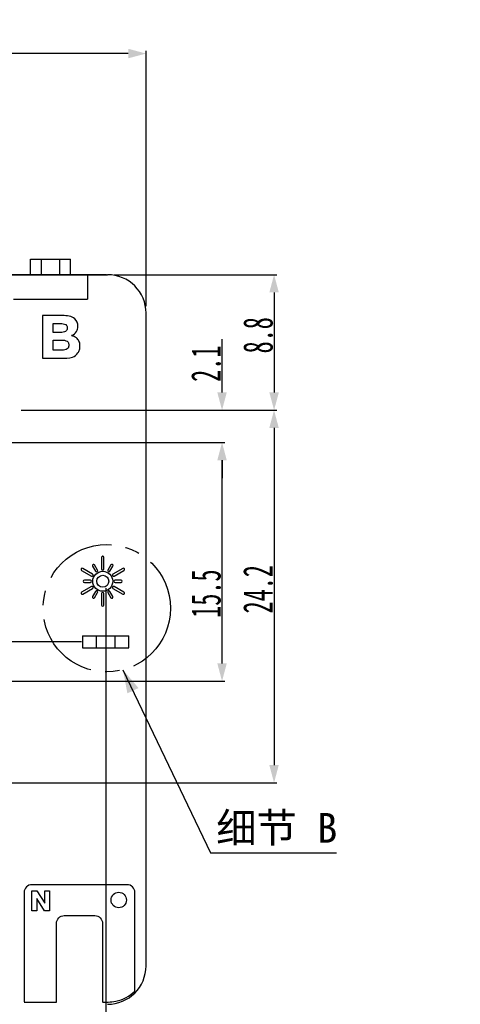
# Model space of a CAD drawing. Header units: millimetres. Extents: x 0 to 228, y 39 to 200.
# Tile 6 of 13: x 81 to 110, y 73 to 137. Entities that reach past the tile are written whole.
import ezdxf

# ---------------------------------------------------------------- set-up
doc = ezdxf.new("R2010")
doc.units = ezdxf.units.MM
doc.header["$LTSCALE"] = 12.565385
doc.header["$PDMODE"] = 3
doc.header["$PDSIZE"] = 5
doc.linetypes.add('CENTER', pattern=[0.6, 0.375, -0.075, 0.075, -0.075])
doc.layers.get('0').update_dxf_attribs({"linetype": 'CONTINUOUS'})
doc.layers.get('Defpoints').update_dxf_attribs({"linetype": 'CONTINUOUS'})
doc.layers.add('DEFAULT_1', color=7, linetype='CENTER')
doc.styles.get("Standard").update_dxf_attribs({"font": 'txt', "width": 0.6})
doc.styles.add('TEXTSTYLE_3', font='simkai.ttf')
doc.dimstyles.new('DIMSTYLE_1', dxfattribs={"dimtxt": 1.923077, "dimasz": 1.153846, "dimexe": 0.18, "dimexo": 0.0625, "dimgap": 0.09, "dimtad": 1, "dimdec": 1, "dimdsep": 46, "dimtxsty": 'Standard', "dimblk": '_FILLED', "dimblk1": '_FILLED', "dimblk2": '_FILLED', "dimcen": 0.09, "dimadec": 0, "dimazin": 0, "dimtp": 0.2, "dimtm": 0.2, "dimtfac": 1, "dimtdec": 1, "dimtofl": 0, "dimtmove": 0, "dimatfit": 3, "dimldrblk": '_FILLED', "dimfxl": 0, "dimtolj": 1, "dimarcsym": 0})
doc.dimstyles.new('DIMSTYLE_2', dxfattribs={"dimtxt": 1.923077, "dimasz": 1.153846, "dimexe": 0.18, "dimexo": 0.0625, "dimgap": 0.09, "dimtad": 1, "dimdec": 3, "dimdsep": 46, "dimtxsty": 'Standard', "dimblk": '_FILLED', "dimblk1": '_FILLED', "dimblk2": '_FILLED', "dimcen": 0.09, "dimadec": 0, "dimazin": 0, "dimtol": 1, "dimtp": 0.1, "dimtm": 0.1, "dimtfac": 1, "dimtdec": 3, "dimtofl": 0, "dimtmove": 0, "dimatfit": 3, "dimldrblk": '_FILLED', "dimfxl": 0, "dimtolj": 1, "dimarcsym": 0})
doc.dimstyles.new('DIMSTYLE_4', dxfattribs={"dimtxt": 1.923077, "dimasz": 1.153846, "dimexe": 0.18, "dimexo": 0.0625, "dimgap": 0.09, "dimtad": 1, "dimdec": 3, "dimdsep": 46, "dimtxsty": 'Standard', "dimblk": '_FILLED', "dimblk1": '_FILLED', "dimblk2": '_FILLED', "dimcen": 0.09, "dimadec": 0, "dimazin": 0, "dimtp": 0.1, "dimtm": 0.1, "dimtfac": 1, "dimtdec": 3, "dimtofl": 0, "dimtmove": 0, "dimatfit": 3, "dimldrblk": '_FILLED', "dimfxl": 0, "dimtolj": 1, "dimarcsym": 0})
doc.dimstyles.new('DIMSTYLE_5', dxfattribs={"dimtxt": 1.923077, "dimasz": 1.153846, "dimexe": 0.18, "dimexo": 0.0625, "dimgap": 0.09, "dimtad": 1, "dimdec": 3, "dimdsep": 46, "dimtxsty": 'Standard', "dimblk": '_FILLED', "dimblk1": '_FILLED', "dimblk2": '_FILLED', "dimcen": 0.09, "dimadec": 0, "dimazin": 0, "dimtp": 0.2, "dimtm": 0.2, "dimtfac": 1, "dimtdec": 3, "dimtofl": 0, "dimtmove": 0, "dimatfit": 3, "dimldrblk": '_FILLED', "dimfxl": 0, "dimtolj": 1, "dimarcsym": 0})
doc.dimstyles.new('DIMSTYLE_6', dxfattribs={"dimtxt": 1.923077, "dimasz": 1.153846, "dimexe": 0.18, "dimexo": 0.0625, "dimgap": 0.09, "dimtad": 1, "dimdec": 1, "dimdsep": 46, "dimtxsty": 'Standard', "dimblk": '_FILLED', "dimblk1": '_FILLED', "dimblk2": '_FILLED', "dimcen": 0.09, "dimadec": 0, "dimazin": 0, "dimtp": 0.1, "dimtm": 0.1, "dimtfac": 1, "dimtdec": 1, "dimtofl": 0, "dimtmove": 0, "dimatfit": 3, "dimldrblk": '_FILLED', "dimfxl": 0, "dimtolj": 1, "dimarcsym": 0})
doc.dimstyles.get("Standard").update_dxf_attribs({"dimtxt": 1.923077, "dimasz": 1.5, "dimexe": 0.18, "dimexo": 0.0625, "dimgap": 0.09, "dimtad": 1, "dimdec": 3, "dimdsep": 46, "dimtxsty": 'Standard', "dimblk": '_FILLED', "dimblk1": '_FILLED', "dimblk2": '_FILLED', "dimcen": 0.09, "dimadec": 0, "dimazin": 0, "dimtol": 1, "dimtp": 0.001, "dimtm": 0.001, "dimtfac": 1, "dimtdec": 3, "dimtofl": 0, "dimtmove": 0, "dimatfit": 3, "dimldrblk": '_FILLED', "dimfxl": 0, "dimtolj": 1, "dimarcsym": 0})

# ---------------------------------------------------------------- blocks, each defined once
blk = doc.blocks.new('_FILLED')
at = {"color": 0, "linetype": 'ByBlock'}
blk.add_solid([(0, 0), (-1, 0.267), (-1, -0.267)], dxfattribs=at)
blk = doc.blocks.new('*D76')
at = {"color": 0, "linetype": 'Continuous', "lineweight": -2, "transparency": 16777216}
for p, q in [((86.99, 100.074), (86.99, 66.178)), ((63.711, 67.255), (63.711, 66.178)), ((64.865, 66.358), (85.836, 66.358))]:
    blk.add_line(p, q, dxfattribs=at)
at = {"layer": 'Defpoints', "color": 0, "linetype": 'Continuous', "transparency": 16777216}
for p in [(86.99, 100.136), (63.711, 67.317), (86.99, 66.358)]:
    blk.add_point(p, dxfattribs=at)
at = {"color": 0, "linetype": 'Continuous', "lineweight": -2, "transparency": 16777216, "xscale": 1.1538461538, "yscale": 1.1538461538, "zscale": 1.1538461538, "rotation": 180}
blk.add_blockref('_FILLED', (63.711, 66.358), dxfattribs=at)
at = {"color": 0, "linetype": 'Continuous', "lineweight": -2, "transparency": 16777216, "xscale": 1.1538461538, "yscale": 1.1538461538, "zscale": 1.1538461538}
blk.add_blockref('_FILLED', (86.99, 66.358), dxfattribs=at)
at = {"color": 0, "linetype": 'Continuous', "transparency": 16777216, "insert": (69.208, 68.372), "char_height": 1.9231, "width": 4.61538, "attachment_point": 2}
blk.add_mtext('\\A1;23.3', dxfattribs=at)
blk = doc.blocks.new('*D77')
at = {"color": 0, "linetype": 'Continuous', "lineweight": -2, "transparency": 16777216}
for p, q in [((37.811, 118.391), (37.811, 134.985)), ((89.611, 118.39), (89.611, 134.985)), ((88.457, 134.805), (38.965, 134.805))]:
    blk.add_line(p, q, dxfattribs=at)
at = {"layer": 'Defpoints', "color": 0, "linetype": 'Continuous', "transparency": 16777216}
for p in [(37.811, 134.805), (37.811, 118.328), (89.611, 118.328)]:
    blk.add_point(p, dxfattribs=at)
at = {"color": 0, "linetype": 'Continuous', "lineweight": -2, "transparency": 16777216, "xscale": 1.1538461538, "yscale": 1.1538461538, "zscale": 1.1538461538, "rotation": 180}
blk.add_blockref('_FILLED', (37.811, 134.805), dxfattribs=at)
at = {"color": 0, "linetype": 'Continuous', "lineweight": -2, "transparency": 16777216, "xscale": 1.1538461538, "yscale": 1.1538461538, "zscale": 1.1538461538}
blk.add_blockref('_FILLED', (89.611, 134.805), dxfattribs=at)
at = {"color": 0, "linetype": 'Continuous', "transparency": 16777216, "insert": (63.94, 136.818), "char_height": 1.92308, "attachment_point": 2}
blk.add_mtext('\\A1;51.8±0.1', dxfattribs=at)
blk = doc.blocks.new('*D81')
at = {"color": 0, "linetype": 'Continuous', "lineweight": -2, "transparency": 16777216}
for p, q in [((69.005, 122.796), (69.005, 126.053)), ((68.274, 121.643), (69.185, 121.643)), ((87.035, 120.443), (68.825, 120.443)), ((69.005, 119.289), (69.005, 118.135))]:
    blk.add_line(p, q, dxfattribs=at)
at = {"layer": 'Defpoints', "color": 0, "linetype": 'Continuous', "transparency": 16777216}
for p in [(68.211, 121.643), (69.005, 121.643), (87.097, 120.443)]:
    blk.add_point(p, dxfattribs=at)
at = {"color": 0, "linetype": 'Continuous', "lineweight": -2, "transparency": 16777216, "xscale": 1.1538461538, "yscale": 1.1538461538, "zscale": 1.1538461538}
for p, rotation in [((69.005, 121.643), 270), ((69.005, 120.443), 90)]:
    blk.add_blockref('_FILLED', p, dxfattribs=dict(at, rotation=rotation))
at = {"color": 0, "linetype": 'Continuous', "transparency": 16777216, "insert": (66.992, 123.271), "char_height": 1.9231, "width": 3.46154, "attachment_point": 1, "rotation": 90}
blk.add_mtext('\\A1;1.2', dxfattribs=at)
blk = doc.blocks.new('*D82')
at = {"color": 0, "linetype": 'Continuous', "lineweight": -2, "transparency": 16777216}
for p, q in [((39.878, 120.443), (27.895, 120.443)), ((28.075, 119.289), (28.075, 97.751)), ((85.427, 96.597), (27.895, 96.597))]:
    blk.add_line(p, q, dxfattribs=at)
at = {"layer": 'Defpoints', "color": 0, "linetype": 'Continuous', "transparency": 16777216}
for p in [(39.941, 120.443), (28.075, 96.597), (85.489, 96.597)]:
    blk.add_point(p, dxfattribs=at)
at = {"color": 0, "linetype": 'Continuous', "lineweight": -2, "transparency": 16777216, "xscale": 1.1538461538, "yscale": 1.1538461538, "zscale": 1.1538461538}
for p, rotation in [((28.075, 120.443), 90), ((28.075, 96.597), 270)]:
    blk.add_blockref('_FILLED', p, dxfattribs=dict(at, rotation=rotation))
at = {"color": 0, "linetype": 'Continuous', "transparency": 16777216, "insert": (26.062, 106.813), "char_height": 1.9231, "width": 4.61538, "attachment_point": 2, "rotation": 90}
blk.add_mtext('\\A1;23.8', dxfattribs=at)
blk = doc.blocks.new('*D84')
at = {"color": 0, "linetype": 'Continuous', "lineweight": -2, "transparency": 16777216}
for p, q in [((78.559, 109.543), (94.723, 109.543)), ((94.543, 95.196), (94.543, 108.389)), ((78.559, 94.043), (94.723, 94.043))]:
    blk.add_line(p, q, dxfattribs=at)
at = {"layer": 'Defpoints', "color": 0, "linetype": 'Continuous', "transparency": 16777216}
for p in [(78.496, 109.543), (94.543, 109.543), (78.496, 94.043)]:
    blk.add_point(p, dxfattribs=at)
at = {"color": 0, "linetype": 'Continuous', "lineweight": -2, "transparency": 16777216, "xscale": 1.1538461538, "yscale": 1.1538461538, "zscale": 1.1538461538}
for p, rotation in [((94.543, 109.543), 90), ((94.543, 94.043), 270)]:
    blk.add_blockref('_FILLED', p, dxfattribs=dict(at, rotation=rotation))
at = {"color": 0, "linetype": 'Continuous', "transparency": 16777216, "insert": (92.53, 99.73), "char_height": 1.9231, "width": 4.61538, "attachment_point": 2, "rotation": 90}
blk.add_mtext('\\A1;15.5', dxfattribs=at)
blk = doc.blocks.new('*D86')
at = {"color": 0, "linetype": 'Continuous', "lineweight": -2, "transparency": 16777216}
for p, q in [((87.544, 120.443), (98.103, 120.443)), ((97.923, 119.289), (97.923, 112.796)), ((81.509, 111.643), (98.103, 111.643))]:
    blk.add_line(p, q, dxfattribs=at)
at = {"layer": 'Defpoints', "color": 0, "linetype": 'Continuous', "transparency": 16777216}
for p in [(87.482, 120.443), (81.446, 111.643), (97.923, 111.643)]:
    blk.add_point(p, dxfattribs=at)
at = {"color": 0, "linetype": 'Continuous', "lineweight": -2, "transparency": 16777216, "xscale": 1.1538461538, "yscale": 1.1538461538, "zscale": 1.1538461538}
for p, rotation in [((97.923, 120.443), 90), ((97.923, 111.643), 270)]:
    blk.add_blockref('_FILLED', p, dxfattribs=dict(at, rotation=rotation))
at = {"color": 0, "linetype": 'Continuous', "transparency": 16777216, "insert": (95.91, 116.507), "char_height": 1.9231, "width": 3.46154, "attachment_point": 2, "rotation": 90}
blk.add_mtext('\\A1;8.8', dxfattribs=at)
blk = doc.blocks.new('*D88')
at = {"color": 0, "linetype": 'Continuous', "lineweight": -2, "transparency": 16777216}
for p, q in [((81.509, 111.643), (98.1, 111.643)), ((97.92, 110.489), (97.92, 88.596)), ((70.783, 87.443), (98.1, 87.443))]:
    blk.add_line(p, q, dxfattribs=at)
at = {"layer": 'Defpoints', "color": 0, "linetype": 'Continuous', "transparency": 16777216}
for p in [(81.446, 111.643), (70.721, 87.443), (97.92, 87.443)]:
    blk.add_point(p, dxfattribs=at)
at = {"color": 0, "linetype": 'Continuous', "lineweight": -2, "transparency": 16777216, "xscale": 1.1538461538, "yscale": 1.1538461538, "zscale": 1.1538461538}
for p, rotation in [((97.92, 111.643), 90), ((97.92, 87.443), 270)]:
    blk.add_blockref('_FILLED', p, dxfattribs=dict(at, rotation=rotation))
at = {"color": 0, "linetype": 'Continuous', "transparency": 16777216, "insert": (95.906, 100.012), "char_height": 1.9231, "width": 4.61538, "attachment_point": 2, "rotation": 90}
blk.add_mtext('\\A1;24.2', dxfattribs=at)
blk = doc.blocks.new('*D92')
at = {"color": 0, "linetype": 'Continuous', "lineweight": -2, "transparency": 16777216}
for p, q in [((94.543, 112.796), (94.543, 116.265)), ((81.509, 111.643), (94.723, 111.643)), ((78.559, 109.543), (94.723, 109.543)), ((94.543, 108.389), (94.543, 107.235))]:
    blk.add_line(p, q, dxfattribs=at)
at = {"layer": 'Defpoints', "color": 0, "linetype": 'Continuous', "transparency": 16777216}
for p in [(81.446, 111.643), (94.543, 111.643), (78.496, 109.543)]:
    blk.add_point(p, dxfattribs=at)
at = {"color": 0, "linetype": 'Continuous', "lineweight": -2, "transparency": 16777216, "xscale": 1.1538461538, "yscale": 1.1538461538, "zscale": 1.1538461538}
for p, rotation in [((94.543, 111.643), 270), ((94.543, 109.543), 90)]:
    blk.add_blockref('_FILLED', p, dxfattribs=dict(at, rotation=rotation))
at = {"color": 0, "linetype": 'Continuous', "transparency": 16777216, "insert": (92.53, 113.482), "char_height": 1.9231, "width": 3.46154, "attachment_point": 1, "rotation": 90}
blk.add_mtext('\\A1;2.1', dxfattribs=at)

msp = doc.modelspace()

# ---------------------------------------------------------------- linework, layer by layer
at = {"color": 7, "linetype": 'Continuous'}
for p, q in [((82.1113, 120.4426), (82.1113, 121.4426)), ((82.1113, 121.4426), (84.7113, 121.4426)), ((82.8113, 120.4426), (82.8113, 121.4426)), ((84.0113, 120.4426), (84.0113, 121.4426)), ((84.7113, 120.4426), (84.7113, 121.4426)), ((40.3182, 120.4426), (87.1044, 120.4426)), ((85.8113, 120.4426), (85.8113, 118.8426)), ((81.0113, 118.8426), (85.8113, 118.8426)), ((82.8766, 117.7859), (82.8766, 115.011)), ((84.1868, 117.7859), (82.8766, 117.7859)), ((89.6113, 75.5535), (89.6113, 117.943)), ((83.586, 116.6891), (83.586, 117.2705)), ((83.586, 117.2705), (83.9349, 117.2705)), ((83.9582, 116.6891), (83.586, 116.6891)), ((83.586, 116.197), (84.0319, 116.197)), ((83.586, 115.5419), (83.586, 116.197)), ((84.063, 115.5419), (83.586, 115.5419)), ((82.8766, 115.011), (84.0859, 115.011)), ((86.7186, 102.0758), (86.7186, 101.3293)), ((86.8749, 101.3293), (86.8749, 102.0758)), ((85.4168, 101.2355), (86.0642, 100.8622)), ((86.1411, 100.9959), (85.4948, 101.3685)), ((86.1372, 101.5184), (86.3295, 101.1843)), ((86.4632, 101.2612), (86.2713, 101.5946)), ((87.3236, 101.5946), (87.1303, 101.2612)), ((87.264, 101.1843), (87.4573, 101.5177)), ((88.0987, 101.3685), (87.4534, 100.9959)), ((87.5296, 100.8622), (88.1766, 101.2355)), ((85.9947, 100.6058), (85.6102, 100.6058)), ((85.6102, 100.4505), (85.9947, 100.4505)), ((87.9844, 100.6058), (87.5998, 100.6058)), ((87.5998, 100.4505), (87.9844, 100.4505)), ((86.0642, 100.1941), (85.4183, 99.8208)), ((85.4948, 99.6889), (86.1411, 100.0604)), ((86.3295, 99.8727), (86.1372, 99.5397)), ((86.2713, 99.4621), (86.4632, 99.7951)), ((87.1313, 99.7951), (87.3236, 99.4621)), ((87.4573, 99.539), (87.265, 99.872)), ((87.4534, 100.0604), (88.098, 99.6889)), ((88.1766, 99.8208), (87.5303, 100.1941)), ((86.7193, 99.7256), (86.7193, 98.9805)), ((86.8749, 98.9805), (86.8749, 99.7256)), ((85.4891, 96.9973), (88.4891, 96.9973)), ((85.4891, 96.9973), (85.4891, 96.1973)), ((86.3891, 96.1973), (86.3891, 96.9973)), ((87.5891, 96.9973), (87.5891, 96.1973)), ((88.4891, 96.1973), (88.4891, 96.9973)), ((85.4891, 96.1973), (88.4891, 96.1973)), ((83.2918, 80.8234), (82.194, 80.8234)), ((87.2613, 80.8206), (83.3162, 80.8206)), ((88.3835, 80.8234), (87.2856, 80.8234)), ((81.6941, 80.3207), (81.6941, 73.2052)), ((82.2007, 80.4317), (82.515, 80.4317)), ((82.2007, 79.1317), (82.2007, 80.4317)), ((82.515, 80.4317), (83.0269, 79.6324)), ((83.0269, 80.4317), (83.3374, 80.4317)), ((83.0269, 79.6324), (83.0269, 80.4317)), ((83.3374, 80.4317), (83.3374, 79.1317)), ((88.8833, 73.9083), (88.8833, 80.3232)), ((83.016, 79.1317), (82.5108, 79.9187)), ((82.5108, 79.9187), (82.5108, 79.1317)), ((82.5108, 79.1317), (82.2007, 79.1317)), ((83.3374, 79.1317), (83.016, 79.1317)), ((84.2914, 78.8211), (86.2858, 78.8211)), ((83.7917, 73.2038), (83.7917, 78.3191)), ((86.7857, 78.3191), (86.7857, 73.2052)), ((81.6941, 73.2038), (83.7917, 73.2038)), ((86.7857, 73.2038), (87.1501, 73.2038))]:
    msp.add_line(p, q, dxfattribs=at)
for centre, radius in [((86.7975, 100.5287), 0.6477), ((86.7975, 100.5287), 0.3902), ((87.8345, 79.829), 0.5001)]:
    msp.add_circle(centre, radius, dxfattribs=at)
for centre, radius, start, end in [((87.1043, 117.9356), 2.5071, 0.164445, 89.998247), ((84.7847, 116.489), 0.01, 112.55809, 255.35519), ((87.1043, 75.5627), 2.5073, 270.047483, 359.694383)]:
    msp.add_arc(centre, radius, start, end, dxfattribs=at)
for points in [[(84.9851, 117.569), (84.7919, 117.7657), (84.4625, 117.7859), (84.1868, 117.7859)], [(84.0859, 115.011), (84.3365, 115.011), (84.5994, 114.9971), (84.8342, 115.0847)], [(85.6102, 100.6058), (85.5735, 100.6058), (85.4909, 100.5281), (85.5735, 100.4505), (85.6102, 100.4505)], [(85.9947, 100.4505), (86.0315, 100.4505), (86.1152, 100.5281), (86.0315, 100.6058), (85.9947, 100.6058)], [(87.5998, 100.6058), (87.563, 100.6058), (87.4793, 100.5281), (87.563, 100.4505), (87.5998, 100.4505)], [(87.9844, 100.4505), (88.0208, 100.4505), (88.1017, 100.5281), (88.0208, 100.6058), (87.9844, 100.6058)], [(83.3162, 80.8206), (83.308, 80.8213), (83.3, 80.8234), (83.2918, 80.8234)], [(87.2856, 80.8234), (87.2774, 80.8234), (87.2694, 80.8213), (87.2613, 80.8206)]]:
    msp.add_open_spline(points, degree=3, dxfattribs=at)
for points, knots in [([(83.9349, 117.2705), (84.0038, 117.2705), (84.133, 117.2704), (84.3124, 117.2518), (84.4395, 117.1787), (84.487, 117.0779), (84.4964, 116.9862), (84.4866, 116.8934), (84.4379, 116.7892), (84.313, 116.7122), (84.1411, 116.6898), (84.0204, 116.6891), (83.9582, 116.6891)], [0, 0, 0, 0, 0.1463826, 0.2747023, 0.3816621, 0.4375768, 0.5051118, 0.5755181, 0.6339312, 0.74344, 0.8677695, 1, 1, 1, 1]), ([(84.7809, 116.4982), (84.9074, 116.5508), (85.1278, 116.7136), (85.2317, 117.1485), (85.1079, 117.4462), (84.9851, 117.569)], [0, 0, 0, 0, 0.3210953, 0.5911339, 1, 1, 1, 1]), ([(84.8342, 115.0847), (84.9723, 115.1378), (85.1623, 115.2886), (85.2955, 115.5684), (85.3268, 115.788), (85.3077, 115.9812), (85.2423, 116.1699), (85.0779, 116.3681), (84.8902, 116.4511), (84.7822, 116.4793)], [0, 0, 0, 0, 0.2404388, 0.3653111, 0.4976625, 0.5952729, 0.6784981, 0.8189924, 1, 1, 1, 1]), ([(84.0319, 116.197), (84.0941, 116.197), (84.2187, 116.196), (84.3995, 116.1702), (84.5349, 116.0863), (84.59, 115.9718), (84.6014, 115.868), (84.5905, 115.7649), (84.5394, 115.6526), (84.4119, 115.5685), (84.2398, 115.5428), (84.1219, 115.5419), (84.063, 115.5419)], [0, 0, 0, 0, 0.1276973, 0.2557307, 0.3726106, 0.4351857, 0.5103329, 0.5845336, 0.6458078, 0.7578059, 0.878985, 1, 1, 1, 1]), ([(86.8749, 102.0758), (86.8749, 102.1126), (86.7966, 102.1949), (86.7186, 102.1125), (86.7186, 102.0758)], [0, 0, 0, 0, 0.5005656, 1, 1, 1, 1]), ([(85.4948, 101.3685), (85.4639, 101.3869), (85.3557, 101.3609), (85.3858, 101.2541), (85.4168, 101.2355)], [0, 0, 0, 0, 0.4982435, 1, 1, 1, 1]), ([(86.2713, 101.5946), (86.2527, 101.6263), (86.1448, 101.6585), (86.1193, 101.5496), (86.1372, 101.5184)], [0, 0, 0, 0, 0.5050997, 1, 1, 1, 1]), ([(86.3295, 101.1843), (86.3471, 101.1527), (86.4547, 101.1197), (86.4812, 101.2292), (86.4632, 101.2612)], [0, 0, 0, 0, 0.4961129, 1, 1, 1, 1]), ([(86.7186, 101.3293), (86.7186, 101.2927), (86.7966, 101.2114), (86.8749, 101.2926), (86.8749, 101.3293)], [0, 0, 0, 0, 0.4994293, 1, 1, 1, 1]), ([(87.1303, 101.2612), (87.1121, 101.2294), (87.1381, 101.1193), (87.2461, 101.1527), (87.264, 101.1843)], [0, 0, 0, 0, 0.5019043, 1, 1, 1, 1]), ([(87.4573, 101.5177), (87.4753, 101.5491), (87.4502, 101.6583), (87.3419, 101.6263), (87.3236, 101.5946)], [0, 0, 0, 0, 0.497247, 1, 1, 1, 1]), ([(88.1766, 101.2355), (88.2074, 101.2541), (88.2385, 101.36), (88.1301, 101.3867), (88.0987, 101.3685)], [0, 0, 0, 0, 0.4975914, 1, 1, 1, 1]), ([(86.0642, 100.8622), (86.0953, 100.8437), (86.2052, 100.8699), (86.1724, 100.977), (86.1411, 100.9959)], [0, 0, 0, 0, 0.497247, 1, 1, 1, 1]), ([(87.4534, 100.9959), (87.4219, 100.9772), (87.3878, 100.8698), (87.4984, 100.8437), (87.5296, 100.8622)], [0, 0, 0, 0, 0.5025976, 1, 1, 1, 1]), ([(85.4183, 99.8208), (85.387, 99.8028), (85.3553, 99.6962), (85.4639, 99.6705), (85.4948, 99.6889)], [0, 0, 0, 0, 0.5002093, 1, 1, 1, 1]), ([(86.1411, 100.0604), (86.1719, 100.079), (86.2046, 100.1843), (86.0954, 100.2127), (86.0642, 100.1941)], [0, 0, 0, 0, 0.49779, 1, 1, 1, 1]), ([(86.4632, 99.7951), (86.4816, 99.826), (86.4554, 99.9346), (86.3484, 99.9039), (86.3295, 99.8727)], [0, 0, 0, 0, 0.4964789, 1, 1, 1, 1]), ([(86.8749, 99.7256), (86.8749, 99.7623), (86.7966, 99.8442), (86.7193, 99.7621), (86.7193, 99.7256)], [0, 0, 0, 0, 0.5017045, 1, 1, 1, 1]), ([(87.265, 99.872), (87.2461, 99.9033), (87.139, 99.9348), (87.1134, 99.8263), (87.1313, 99.7951)], [0, 0, 0, 0, 0.5039199, 1, 1, 1, 1]), ([(87.5303, 100.1941), (87.4994, 100.2127), (87.3911, 100.1841), (87.4225, 100.0788), (87.4534, 100.0604)], [0, 0, 0, 0, 0.5010693, 1, 1, 1, 1]), ([(88.098, 99.6889), (88.1296, 99.6709), (88.2389, 99.6941), (88.2078, 99.8021), (88.1766, 99.8208)], [0, 0, 0, 0, 0.5003862, 1, 1, 1, 1]), ([(86.1372, 99.5397), (86.1188, 99.508), (86.1442, 99.3975), (86.2524, 99.4305), (86.2713, 99.4621)], [0, 0, 0, 0, 0.4986115, 1, 1, 1, 1]), ([(87.3236, 99.4621), (87.3418, 99.431), (87.4476, 99.3983), (87.4756, 99.5074), (87.4573, 99.539)], [0, 0, 0, 0, 0.496223, 1, 1, 1, 1]), ([(86.7193, 98.9805), (86.7193, 98.9442), (86.7966, 98.8632), (86.8749, 98.9439), (86.8749, 98.9805)], [0, 0, 0, 0, 0.4982799, 1, 1, 1, 1]), ([(82.194, 80.8234), (82.0665, 80.8234), (81.8015, 80.7158), (81.6941, 80.4507), (81.6941, 80.3232)], [0, 0, 0, 0, 0.4998248, 1, 1, 1, 1]), ([(88.8833, 80.3232), (88.8833, 80.4507), (88.7759, 80.7158), (88.5109, 80.8234), (88.3835, 80.8234)], [0, 0, 0, 0, 0.5001752, 1, 1, 1, 1]), ([(83.7917, 78.3191), (83.7917, 78.4466), (83.8991, 78.7115), (84.164, 78.8189), (84.2914, 78.819)], [0, 0, 0, 0, 0.5002285, 1, 1, 1, 1]), ([(86.2858, 78.819), (86.4133, 78.8189), (86.6782, 78.7116), (86.7857, 78.4466), (86.7857, 78.3191)], [0, 0, 0, 0, 0.4998316, 1, 1, 1, 1]), ([(87.1501, 73.2038), (87.3146, 73.2038), (87.9468, 73.2644), (88.5464, 73.5832), (88.8833, 73.9083)], [0, 0, 0, 0, 0.2598904, 1, 1, 1, 1])]:
    msp.add_open_spline(points, degree=3, knots=knots, dxfattribs=at)
at = {"layer": 'DEFAULT_1', "color": 2, "linetype": 'CENTER'}
msp.add_circle((87.057, 98.7778), 4.1364, dxfattribs=at)

# ---------------------------------------------------------------- texts
at = {"color": 2, "linetype": 'Continuous', "insert": (94.1636, 85.4767), "char_height": 1.92308, "width": 8.328402, "attachment_point": 1, "line_spacing_factor": 0.9, "style": 'TEXTSTYLE_3'}
msp.add_mtext('细节 B', dxfattribs=at)

# ---------------------------------------------------------------- dimensions: what is measured, and where the dimension line sits
at = {"color": 2, "linetype": 'Continuous'}
for base, p1, p2, angle, dimstyle, picture, middle in [((37.8113, 134.8046), (89.6113, 118.3277), (37.8113, 118.3282), 180, 'DIMSTYLE_2', '*D77', (63.9396, 134.8046)), ((69.0047, 121.6426), (87.0972, 120.4426), (68.2113, 121.6426), 90, 'DIMSTYLE_6', '*D81', (69.0047, 125.0018)), ((28.0747, 96.5973), (39.9409, 120.4426), (85.4891, 96.5973), 270, 'DIMSTYLE_1', '*D82', (28.0747, 106.8134)), ((97.9233, 111.6426), (87.4818, 120.4426), (81.446, 111.6426), 270, 'DIMSTYLE_5', '*D86', (97.9233, 116.5065)), ((94.5428, 111.6426), (78.4965, 109.5426), (81.446, 111.6426), 90, 'DIMSTYLE_4', '*D92', (94.5428, 115.2131)), ((97.9195, 87.4426), (81.446, 111.6426), (70.7208, 87.4426), 270, 'DIMSTYLE_5', '*D88', (97.9195, 100.0124)), ((94.5428, 109.5426), (78.4965, 94.0426), (78.4965, 109.5426), 90, 'DIMSTYLE_1', '*D84', (94.5428, 99.7295))]:
    dim = msp.add_linear_dim(base=base, p1=p1, p2=p2, angle=angle, dimstyle=dimstyle, dxfattribs=at)
    dim.commit()
    dim.dimension.update_dxf_attribs({"geometry": picture, "text_midpoint": middle, "dimtype": 160})
dim = msp.add_linear_dim(base=(86.9901, 66.3585), p1=(63.7113, 67.3174), p2=(86.9901, 100.1362), dimstyle='DIMSTYLE_1', dxfattribs=at)
dim.commit()
dim.dimension.update_dxf_attribs({"geometry": '*D76', "text_midpoint": (69.2084, 66.3585), "dimtype": 160})

# ---------------------------------------------------------------- leaders
at = {"color": 2, "linetype": 'Continuous', "annotation_type": 0, "has_hookline": 1, "hookline_direction": 0, "text_width": 7.9516}
msp.add_leader([(88.1103, 94.7778), (93.7971, 82.8886), (101.9728, 82.8838)], dimstyle='Standard', override={"dimtad": 0}, dxfattribs=at)

doc.saveas('drawing.dxf')
